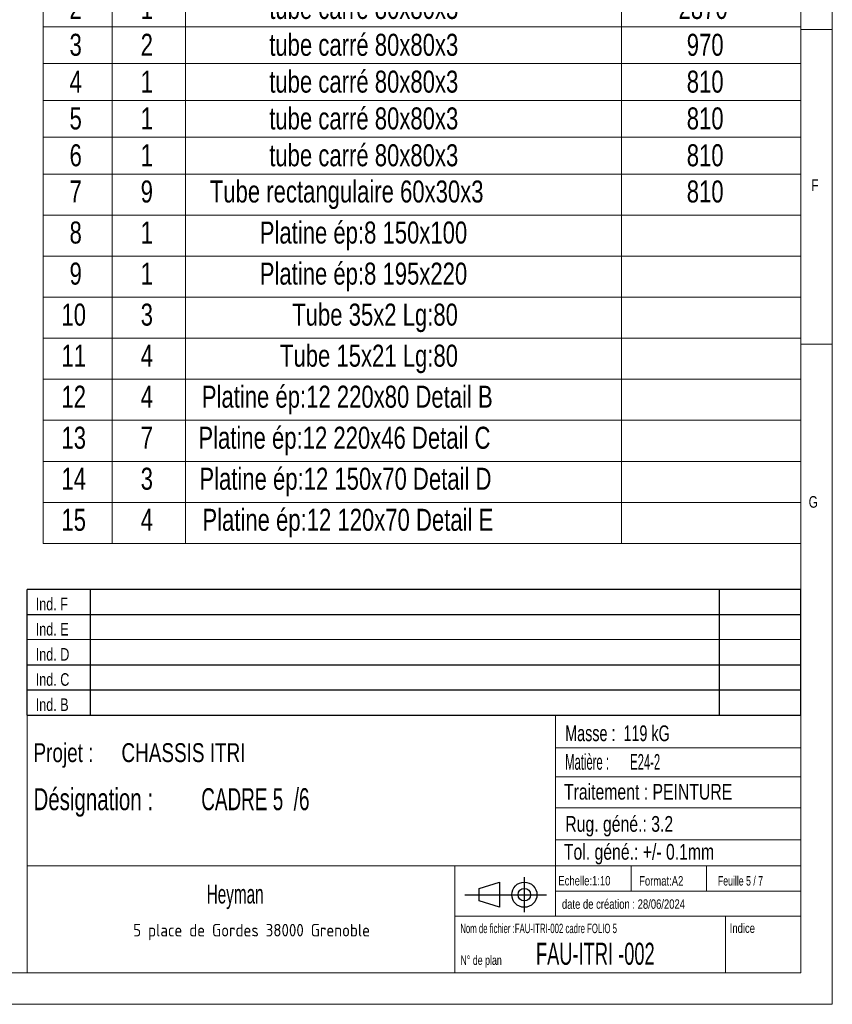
# Model space of a CAD drawing. Header units: millimetres. Extents: x 5 to 589, y 5 to 415.
# Tile 11 of 18: x 460 to 589, y 5 to 162. Entities that reach past the tile are written whole.
import ezdxf

# ---------------------------------------------------------------- set-up
doc = ezdxf.new("R2010")
doc.units = ezdxf.units.MM
doc.layers.add('NOTES', color=6, linetype='Continuous')
doc.styles.add('SLDTEXTSTYLE0', font='TXT', dxfattribs={"width": 0.75})
doc.styles.add('SLDTEXTSTYLE10', font='TXT', dxfattribs={"width": 0.642348})
doc.styles.add('SLDTEXTSTYLE11', font='TXT', dxfattribs={"width": 0.620127})
doc.styles.add('SLDTEXTSTYLE2', font='TXT', dxfattribs={"width": 0.617423})
doc.styles.add('SLDTEXTSTYLE3', font='TXT', dxfattribs={"width": 0.7})
doc.styles.add('SLDTEXTSTYLE4', font='TXT', dxfattribs={"width": 0.535475})
doc.styles.add('SLDTEXTSTYLE5', font='ISOCP3', dxfattribs={"width": 0.96})
doc.styles.add('SLDTEXTSTYLE6', font='TXT', dxfattribs={"width": 0.605})
doc.styles.add('SLDTEXTSTYLE7', font='TXT', dxfattribs={"width": 0.692308})
doc.styles.add('SLDTEXTSTYLE8', font='TXT', dxfattribs={"width": 0.683333})
doc.styles.add('SLDTEXTSTYLE9', font='TXT', dxfattribs={"width": 0.695728})

# ---------------------------------------------------------------- blocks, each defined once
blk = doc.blocks.new('Bloc2_1')
for p, q in [((2.32, 3.8), (5.55, 4.8)), ((5.55, 4.8), (5.55, 0.8)), ((9.48, 0), (9.48, 5.6)), ((2.32, 1.8), (2.32, 3.8)), ((0, 2.8), (12.98, 2.8)), ((5.55, 0.8), (2.32, 1.8))]:
    blk.add_line(p, q)
for radius in [2, 1]:
    blk.add_circle((9.48, 2.8), radius)
blk = doc.blocks.new('TAB MODIFS_1')
for p, q in [((123, 20), (0, 20)), ((0, 0), (0, 20)), ((10, 20), (10, 0)), ((110, 20), (110, 0)), ((123, 0), (123, 20)), ((0, 16), (123, 16)), ((0, 8), (123, 8)), ((0, 4), (123, 4)), ((0, 0), (123, 0))]:
    blk.add_line(p, q)
at = {"color": 7, "linetype": 'Continuous', "lineweight": 18}
blk.add_line((0, 12), (123, 12), dxfattribs=at)
at = {"color": 7}
for tag in ['AUTOATTR0', 'AUTOATTR1', 'AUTOATTR2', 'AUTOATTR3', 'AUTOATTR4', 'AUTOATTR5', 'AUTOATTR6', 'AUTOATTR7', 'AUTOATTR8', 'AUTOATTR9']:
    blk.add_attdef(tag, (0, 0), '', height=1, dxfattribs=at)
at = {"layer": 'NOTES', "color": 211, "char_height": 2, "attachment_point": 1, "style": 'SLDTEXTSTYLE0'}
for s, insert in [('Ind. F', (1.36, 18.66)), ('Ind. E', (1.36, 14.66)), ('Ind. D', (1.36, 10.66)), ('Ind. C', (1.36, 6.66)), ('Ind. B', (1.36, 2.66))]:
    blk.add_mtext(s, dxfattribs=dict(at, insert=insert))
blk = doc.blocks.new('SW_NOTE_1')
at = {"layer": 'NOTES', "color": 0, "char_height": 3, "attachment_point": 1, "style": 'SLDTEXTSTYLE0'}
for s, insert in [('Projet :', (0, 3.87)), ('CHASSIS ITRI', (13.98, 3.87))]:
    blk.add_mtext(s, dxfattribs=dict(at, insert=insert))
blk = doc.blocks.new('SW_NOTE_2')
at = {"layer": 'NOTES', "color": 0, "char_height": 2.5, "attachment_point": 1, "style": 'SLDTEXTSTYLE4'}
for s, insert in [('Matière :', (0, 3.22)), ('E24-2', (10.33, 3.22))]:
    blk.add_mtext(s, dxfattribs=dict(at, insert=insert))
blk = doc.blocks.new('SW_NOTE_3')
at = {"layer": 'NOTES', "color": 0, "insert": (20.94, 2.58), "char_height": 2, "attachment_point": 2, "style": 'SLDTEXTSTYLE5'}
blk.add_mtext('5 place de Gordes 38000 Grenoble', dxfattribs=at)
blk = doc.blocks.new('SW_NOTE_4')
at = {"layer": 'NOTES', "color": 0, "char_height": 3.5, "attachment_point": 1}
for s, insert, style in [('Désignation :', (0, 4.51), 'SLDTEXTSTYLE9'), ('CADRE 5  /6', (26.67, 4.51), 'SLDTEXTSTYLE10')]:
    blk.add_mtext(s, dxfattribs=dict(at, insert=insert, style=style))
blk = doc.blocks.new('SW_TABLEANNOTATION_0')
at = {"color": 0, "linetype": 'Continuous', "lineweight": 18}
for p, q in [((0, 0), (0, -100.4)), ((120.44, 0), (0, 0)), ((10.93, 0), (10.93, -6.53)), ((22.61, 0), (22.61, -6.53)), ((91.91, 0), (91.91, -6.53)), ((120.44, -100.4), (120.44, 0)), ((0, -6.53), (120.44, -6.53)), ((10.93, -6.53), (10.93, -100.4)), ((22.61, -6.53), (22.61, -100.4)), ((91.91, -6.53), (91.91, -100.4)), ((0, -12.38), (120.44, -12.38)), ((0, -18.24), (120.44, -18.24)), ((0, -24.1), (120.44, -24.1)), ((0, -29.96), (120.44, -29.96)), ((0, -35.81), (120.44, -35.81)), ((0, -41.67), (120.44, -41.67)), ((0, -48.2), (120.44, -48.2)), ((0, -54.72), (120.44, -54.72)), ((0, -61.25), (120.44, -61.25)), ((0, -67.77), (120.44, -67.77)), ((0, -74.3), (120.44, -74.3)), ((0, -80.82), (120.44, -80.82)), ((0, -87.35), (120.44, -87.35)), ((0, -93.88), (120.44, -93.88)), ((0, -100.4), (120.44, -100.4))]:
    blk.add_line(p, q, dxfattribs=at)
at = {"color": 0, "linetype": 'Continuous', "lineweight": 18, "char_height": 3.5, "attachment_point": 1, "style": 'SLDTEXTSTYLE0'}
for s, insert in [('No.', (0.92, -1.01)), ('QTE', (12.49, -1.01)), ('DESCRIPTION', (42.62, -1.01)), ('Longueur', (95.52, -1.01)), ('1', (4.17, -7.63)), ('1', (15.48, -7.63)), ('tube carré 80x80x3', (35.92, -7.63)), ('2870', (101, -7.63)), ('2', (4.17, -13.49)), ('1', (15.48, -13.49)), ('tube carré 80x80x3', (35.92, -13.49)), ('2870', (101, -13.49)), ('tube carré 80x80x3', (35.92, -19.35)), ('3', (4.17, -19.35)), ('2', (15.48, -19.35)), ('970', (102.3, -19.35)), ('tube carré 80x80x3', (35.92, -25.21)), ('4', (4.17, -25.21)), ('1', (15.48, -25.21)), ('810', (102.3, -25.21)), ('5', (4.17, -31.06)), ('1', (15.48, -31.06)), ('tube carré 80x80x3', (35.92, -31.06)), ('810', (102.3, -31.06)), ('6', (4.17, -36.92)), ('1', (15.48, -36.92)), ('tube carré 80x80x3', (35.92, -36.92)), ('810', (102.3, -36.92)), ('7', (4.17, -42.68)), ('9', (15.48, -42.68)), ('Tube rectangulaire 60x30x3', (26.47, -42.68)), ('810', (102.3, -42.68)), ('8', (4.17, -49.21)), ('1', (15.48, -49.21)), ('Platine ép:8 150x100', (34.41, -49.21)), ('9', (4.17, -55.74)), ('1', (15.48, -55.74)), ('Platine ép:8 195x220', (34.41, -55.74)), ('10', (2.88, -62.26)), ('3', (15.48, -62.26)), ('Tube 35x2 Lg:80', (39.57, -62.26)), ('11', (2.88, -68.79)), ('4', (15.48, -68.79)), ('Tube 15x21 Lg:80', (37.63, -68.79)), ('Platine ép:12 220x80 Detail B', (25.2, -75.31)), ('12', (2.88, -75.31)), ('4', (15.48, -75.31)), ('Platine ép:12 220x46 Detail C', (24.65, -81.84)), ('13', (2.88, -81.84)), ('7', (15.48, -81.84)), ('14', (2.88, -88.36)), ('3', (15.48, -88.36)), ('Platine ép:12 150x70 Detail D', (24.81, -88.36)), ('15', (2.88, -94.89)), ('4', (15.48, -94.89)), ('Platine ép:12 120x70 Detail E', (25.29, -94.89))]:
    blk.add_mtext(s, dxfattribs=dict(at, insert=insert))

msp = doc.modelspace()

# ---------------------------------------------------------------- linework, layer by layer
at = {"lineweight": 18}
for p, q in [((589, 5), (589, 415)), ((584, 10), (584, 410)), ((584, 160), (589, 160)), ((589, 110), (584, 110)), ((461, 51), (461, 10)), ((584, 51), (461, 51)), ((545, 51), (545, 19)), ((584, 51), (584, 10)), ((545, 45.76), (584, 45.76)), ((545, 41.18), (584, 41.18)), ((545, 36.24), (584, 36.24)), ((545, 31.18), (584, 31.18)), ((461, 27), (584, 27)), ((529, 27), (529, 10)), ((557, 27), (557, 23)), ((569, 27), (569, 23)), ((545, 23), (584, 23)), ((529, 19), (584, 19)), ((572, 19), (572, 10)), ((10, 10), (584, 10)), ((461, 10), (584, 10)), ((5, 5), (589, 5))]:
    msp.add_line(p, q, dxfattribs=at)

# ---------------------------------------------------------------- block references
msp.add_blockref('SW_TABLEANNOTATION_0', (463.56, 178.69), dxfattribs=at)
for name, p in [('TAB MODIFS_1', (460.99, 50.99)), ('TAB MODIFS_1', (460.99, 50.99)), ('Bloc2_1', (530.56, 19.63)), ('Bloc2_1', (530.56, 19.63))]:
    msp.add_blockref(name, p)
at = {"layer": 'NOTES'}
for name, p in [('SW_NOTE_1', (462, 42.65)), ('SW_NOTE_2', (546.53, 41.58)), ('SW_NOTE_4', (462, 34.86)), ('SW_NOTE_3', (475.74, 15.21))]:
    msp.add_blockref(name, p, dxfattribs=at)

# ---------------------------------------------------------------- texts
for s, insert, char_height, attachment_point, style in [('F', (585.67, 136.17), 1.85, 1, 'SLDTEXTSTYLE0'), ('G', (585.25, 85.82), 1.85, 1, 'SLDTEXTSTYLE0'), ('Masse :  119 kG', (546.53, 49.35), 2.5, 1, 'SLDTEXTSTYLE8'), ('Traitement : PEINTURE', (546.34, 40.05), 2.5, 1, 'SLDTEXTSTYLE0'), ('Rug. géné.: 3.2', (546.55, 34.94), 2.5, 1, 'SLDTEXTSTYLE0'), ('Tol. géné.: +/- 0.1mm', (546.32, 30.5), 2.5, 1, 'SLDTEXTSTYLE0'), ('Echelle:1:10', (545.45, 25.4), 1.5, 1, 'SLDTEXTSTYLE0'), ('Format:A2', (558.29, 25.38), 1.5, 1, 'SLDTEXTSTYLE0'), ('Feuille 5 / 7', (570.81, 25.38), 1.5, 1, 'SLDTEXTSTYLE7'), ('Heyman', (494.06, 24.03), 3, 2, 'SLDTEXTSTYLE6'), ('date de création : 28/06/2024', (546.01, 21.69), 1.5, 1, 'SLDTEXTSTYLE0'), ('Nom de fichier :FAU-ITRI-002 cadre FOLIO 5', (529.85, 17.82), 1.5, 1, 'SLDTEXTSTYLE2'), ('Indice', (572.69, 17.86), 1.5, 1, 'SLDTEXTSTYLE0'), ('FAU-ITRI -002', (541.89, 14.79), 3.5, 1, 'SLDTEXTSTYLE11'), ('N° de plan', (529.88, 12.77), 1.5, 1, 'SLDTEXTSTYLE3')]:
    msp.add_mtext(s, dxfattribs=dict(at, insert=insert, char_height=char_height, attachment_point=attachment_point, style=style))

doc.saveas('drawing.dxf')
